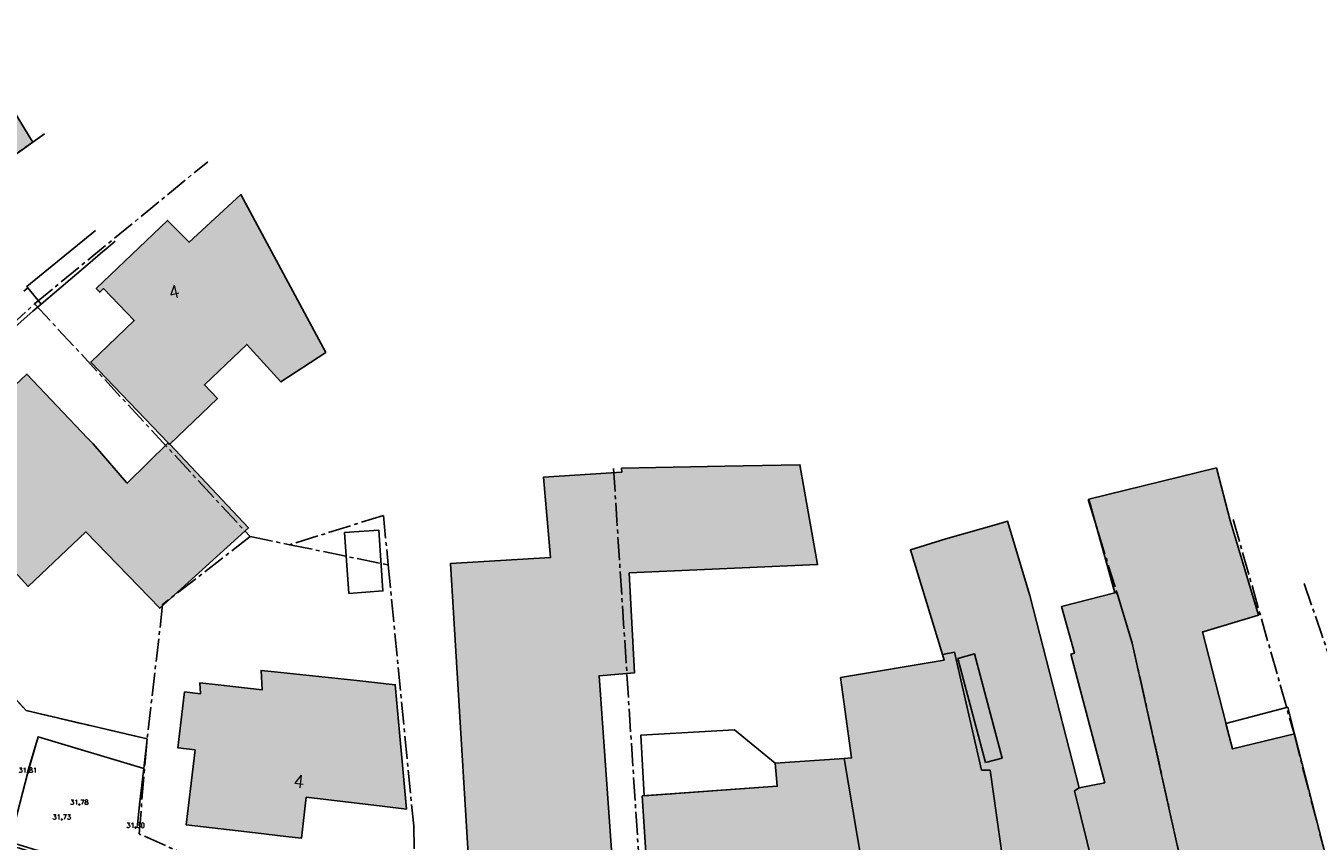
# Model space of a CAD drawing. Header units: metres. Extents: x 202952 to 203755, y 348879 to 349702.
# Tile 53 of 82: x 203320 to 203400, y 349440 to 349491. Entities that reach past the tile are written whole.
import ezdxf
from ezdxf.enums import TextEntityAlignment as Align

# ---------------------------------------------------------------- set-up
doc = ezdxf.new("R2010")
doc.units = ezdxf.units.M
doc.linetypes.add('1-200 CENTER', pattern=[4.28625, 2.8575, -0.47625, 0.47625, -0.47625])
for name, color, linetype in [('bgt.onbegroeidterreindeel', 252, 'Continuous'), ('PH-BEST-BEBOUWING', 1, 'Continuous'), ('PH-BEST-BEBOUWING-ARCERING', 254, 'Continuous'), ('PH-BEST-BEGROEIIING', 252, 'Continuous'), ('PH-BEST-HUISNUMMER', 7, 'Continuous'), ('PH-BEST-KADASTRALE-GRENS', 240, '1-200 CENTER'), ('PH-BEST-WEGDEEL', 253, 'Continuous'), ('PH-INM-HOOGTE', 20, 'Continuous'), ('PH-INM-HOOGTEPUNT', 20, 'Continuous'), ('PH-INM-KANTVERHARDING', 253, 'Continuous')]:
    doc.layers.add(name, color=color, linetype=linetype)
doc.styles.add('ISO', font='ISO')
doc.styles.add('ROMANS', font='romans.shx')

# ---------------------------------------------------------------- blocks, each defined once
blk = doc.blocks.new('MARKER', base_point=(45, 10))
at = {"color": 0}
for radius in [0.35, 0.25]:
    blk.add_circle((45, 10), radius, dxfattribs=at)
at = {"color": 0, "style": 'ISO'}
blk.add_attdef('MARKER', (45.6, 10), '', height=0.9, dxfattribs=at)

msp = doc.modelspace()

# ---------------------------------------------------------------- hatches: boundary and pattern name
at = {"layer": 'PH-BEST-BEBOUWING-ARCERING'}
for points in [[(203296.053, 349483.045), (203293.706, 349485.925), (203311.964, 349497.205), (203315.499, 349491.405), (203320.089, 349483.87), (203320.29, 349483.54), (203314.6, 349479.46), (203309.783, 349487.301), (203309.045, 349488.528), (203306.482, 349486.969), (203302.104, 349484.306), (203306.47, 349478.925), (203309.557, 349475.324), (203309.724, 349475.129), (203309.571, 349474.998), (203305.803, 349471.765), (203305.787, 349471.781), (203298.735, 349479.78), (203296.605, 349482.368)], [(203328.726, 349464.804), (203323.909, 349469.831), (203326.617, 349472.425), (203324.708, 349474.418), (203324.469, 349474.19), (203324.255, 349474.414), (203328.691, 349478.664), (203330.035, 349477.303), (203333.262, 349480.27), (203338.545, 349470.432), (203335.758, 349468.598), (203333.623, 349470.939), (203330.987, 349468.414), (203331.804, 349467.562), (203328.84, 349464.722), (203328.821, 349464.704), (203328.766, 349464.762)], [(203311.513, 349465.013), (203311.45, 349465.08), (203317.21, 349470.51), (203317.323, 349470.39), (203319.2, 349468.4), (203319.93, 349469.09), (203323.715, 349465.085), (203324.05, 349464.73), (203326.145, 349462.322), (203326.183, 349462.279), (203328.726, 349464.804), (203328.766, 349464.762), (203328.821, 349464.704), (203328.84, 349464.722), (203333.737, 349459.499), (203328.207, 349454.492), (203323.606, 349459.252), (203320.018, 349455.855), (203315.57, 349460.71)], [(203355.569, 349450.284), (203357.778, 349450.464), (203357.456, 349456.693), (203369.182, 349457.212), (203368.084, 349463.432), (203363.413, 349463.34), (203356.972, 349463.213), (203356.988, 349462.966), (203352.106, 349462.657), (203352.554, 349457.656), (203346.328, 349457.291), (203347.45, 349438.51), (203347.811, 349433.23), (203347.86, 349432.52), (203358.2, 349433.23), (203357.876, 349437.96), (203356.444, 349437.967)], [(203398.895, 349446.671), (203395.029, 349445.727), (203393.163, 349453.018), (203393.257, 349453.046), (203396.642, 349454.058), (203394.88, 349459.956), (203394.029, 349463.236), (203386.08, 349461.287), (203387.694, 349455.454), (203387.817, 349455.486), (203388.79, 349452.323), (203392.695, 349434.776), (203401.36, 349437.04), (203401.326, 349437.172)], [(203330.409, 349445.668), (203329.337, 349445.785), (203329.749, 349449.274), (203330.748, 349449.165), (203330.712, 349449.839), (203331.846, 349449.715), (203334.591, 349449.415), (203334.524, 349450.621), (203335.355, 349450.532), (203340.482, 349449.986), (203342.881, 349449.73), (203343.571, 349441.98), (203342.053, 349442.158), (203337.331, 349442.71), (203337.031, 349440.16), (203336.054, 349440.274), (203334.162, 349440.496), (203329.861, 349441)], [(203358.264, 349442.801), (203366.671, 349443.398), (203366.552, 349444.843), (203370.84, 349445.135), (203371.918, 349438.733), (203367.101, 349438.73), (203367.341, 349435.6), (203367.681, 349429.61), (203365.259, 349429.472), (203359.091, 349429.12), (203358.855, 349433.276), (203358.751, 349435.11)]]:
    msp.add_hatch(color=256, dxfattribs=at).paths.add_polyline_path(points)
h = msp.add_hatch(color=256, dxfattribs=at)
h.paths.add_polyline_path([(203379.642, 349444.884), (203380.679, 349445.158), (203378.963, 349451.644), (203377.926, 349451.37)], flags=16)
h.paths.add_polyline_path([(203376.962, 349451.607), (203374.974, 349458.143), (203377.183, 349458.815), (203380.472, 349459.759), (203381.018, 349459.916), (203382.411, 349455.296), (203385.474, 349443.296), (203385.198, 349443.124), (203387.58, 349433.44), (203388.17, 349431.22), (203384.253, 349430.682), (203383.386, 349430.563), (203382.337, 349430.419), (203382.185, 349430.398), (203380.735, 349438.794), (203379.928, 349444.399), (203379.402, 349444.404), (203377.705, 349451.752)], flags=17)
for points in [[(203387.088, 349443.617), (203384.969, 349451.641), (203385.189, 349451.698), (203384.388, 349454.594), (203387.694, 349455.454), (203387.817, 349455.486), (203388.79, 349452.323), (203392.695, 349434.776), (203387.58, 349433.44), (203385.198, 349443.124), (203385.474, 349443.296)], [(203330.408, 349445.668), (203329.336, 349445.785), (203329.748, 349449.274), (203330.747, 349449.165), (203330.711, 349449.839), (203331.845, 349449.715), (203334.59, 349449.415), (203334.523, 349450.621), (203335.354, 349450.532), (203340.481, 349449.986), (203342.88, 349449.73), (203343.57, 349441.98), (203342.052, 349442.158), (203337.33, 349442.71), (203337.03, 349440.16), (203336.053, 349440.274), (203334.161, 349440.496), (203329.86, 349441)], [(203358.263, 349442.801), (203366.67, 349443.398), (203366.551, 349444.843), (203370.839, 349445.135), (203371.917, 349438.733), (203367.1, 349438.73), (203367.34, 349435.6), (203367.68, 349429.61), (203365.258, 349429.472), (203359.09, 349429.12), (203358.854, 349433.276), (203358.75, 349435.11)]]:
    msp.add_hatch(color=256, dxfattribs=at).paths.add_polyline_path(points, flags=17)
h = msp.add_hatch(color=256, dxfattribs=at)
h.paths.add_polyline_path([(203370.839, 349445.135), (203371.308, 349445.167), (203370.617, 349450.172), (203377.068, 349451.257), (203376.962, 349451.607), (203377.705, 349451.752), (203379.402, 349444.404), (203379.928, 349444.399), (203380.735, 349438.794), (203382.185, 349430.398), (203373.89, 349429.26), (203373.848, 349429.564), (203373.07, 349435.2), (203372.678, 349438.734), (203371.917, 349438.733)], flags=17)
h.paths.add_polyline_path([(203379.642, 349444.884), (203380.679, 349445.158), (203378.963, 349451.644), (203377.926, 349451.37)], flags=16)
h = msp.add_hatch(color=256, dxfattribs=at)
h.paths.add_polyline_path([(203370.84, 349445.135), (203371.309, 349445.167), (203370.618, 349450.172), (203377.069, 349451.257), (203376.963, 349451.607), (203377.706, 349451.752), (203379.403, 349444.404), (203379.929, 349444.399), (203380.736, 349438.794), (203382.186, 349430.398), (203373.891, 349429.26), (203373.849, 349429.564), (203373.071, 349435.2), (203372.679, 349438.734), (203371.918, 349438.733)])
h.paths.add_polyline_path([(203379.643, 349444.884), (203380.68, 349445.158), (203378.964, 349451.644), (203377.927, 349451.37)], flags=17)

# ---------------------------------------------------------------- linework, layer by layer
at = {"layer": 'bgt.onbegroeidterreindeel'}
for points in [[(203379.642, 349444.884), (203377.926, 349451.37), (203378.963, 349451.644), (203380.679, 349445.158), (203379.642, 349444.884)], [(203330.408, 349445.668), (203329.86, 349441), (203334.161, 349440.496), (203336.053, 349440.274), (203337.03, 349440.16), (203337.33, 349442.71), (203342.052, 349442.158), (203343.57, 349441.98), (203342.88, 349449.73), (203340.481, 349449.986), (203335.354, 349450.532), (203334.523, 349450.621), (203334.59, 349449.415), (203331.845, 349449.715), (203330.711, 349449.839), (203330.747, 349449.165), (203329.748, 349449.274), (203329.336, 349445.785), (203330.408, 349445.668)]]:
    msp.add_lwpolyline(points, close=True, dxfattribs=at)
at = {"layer": 'PH-BEST-BEBOUWING'}
for points in [[(203296.053, 349483.045), (203293.706, 349485.925), (203311.964, 349497.205), (203315.499, 349491.405), (203320.089, 349483.87), (203320.29, 349483.54), (203314.6, 349479.46), (203309.783, 349487.301), (203309.045, 349488.528), (203306.482, 349486.969), (203302.104, 349484.306), (203306.47, 349478.925), (203309.557, 349475.324), (203309.724, 349475.129), (203309.571, 349474.998), (203305.803, 349471.765), (203305.787, 349471.781), (203298.735, 349479.78), (203296.605, 349482.368), (203296.053, 349483.045)], [(203328.726, 349464.804), (203323.909, 349469.831), (203326.617, 349472.425), (203324.708, 349474.418), (203324.469, 349474.19), (203324.255, 349474.414), (203328.691, 349478.664), (203330.035, 349477.303), (203333.262, 349480.27), (203338.545, 349470.432), (203335.758, 349468.598), (203333.623, 349470.939), (203330.987, 349468.414), (203331.804, 349467.562), (203328.84, 349464.722), (203328.821, 349464.704), (203328.766, 349464.762), (203328.726, 349464.804)], [(203311.513, 349465.013), (203311.45, 349465.08), (203317.21, 349470.51), (203317.323, 349470.39), (203319.2, 349468.4), (203319.93, 349469.09), (203323.715, 349465.085), (203324.05, 349464.73), (203326.145, 349462.322), (203326.183, 349462.279), (203328.726, 349464.804), (203328.766, 349464.762), (203328.821, 349464.704), (203328.84, 349464.722), (203333.737, 349459.499), (203328.207, 349454.492), (203323.606, 349459.252), (203320.018, 349455.855), (203315.57, 349460.71), (203311.513, 349465.013)], [(203347.45, 349438.51), (203346.328, 349457.291), (203352.554, 349457.656), (203352.106, 349462.657), (203356.988, 349462.966), (203356.972, 349463.213), (203363.413, 349463.34), (203368.084, 349463.432), (203369.182, 349457.212), (203357.456, 349456.693), (203357.778, 349450.464), (203355.569, 349450.284), (203356.444, 349437.967), (203357.876, 349437.96), (203358.2, 349433.23), (203347.86, 349432.52), (203347.811, 349433.23), (203347.45, 349438.51)], [(203387.694, 349455.454), (203386.08, 349461.287), (203394.029, 349463.236), (203394.88, 349459.956), (203396.642, 349454.058), (203393.257, 349453.046), (203393.163, 349453.018), (203395.029, 349445.727), (203398.895, 349446.671), (203401.326, 349437.172), (203401.36, 349437.04), (203392.695, 349434.776), (203388.79, 349452.323), (203387.817, 349455.486), (203387.694, 349455.454)], [(203339.978, 349455.419), (203339.711, 349459.213), (203341.845, 349459.363), (203342.112, 349455.569), (203339.978, 349455.419)], [(203376.962, 349451.607), (203374.974, 349458.143), (203377.183, 349458.815), (203380.472, 349459.759), (203381.018, 349459.916), (203382.411, 349455.296), (203385.474, 349443.296), (203385.198, 349443.124), (203387.58, 349433.44), (203388.17, 349431.22), (203384.253, 349430.682), (203383.386, 349430.563), (203382.337, 349430.419), (203382.185, 349430.398), (203380.735, 349438.794), (203379.928, 349444.399), (203379.402, 349444.404), (203377.705, 349451.752), (203376.962, 349451.607)], [(203387.088, 349443.617), (203384.969, 349451.641), (203385.189, 349451.698), (203384.388, 349454.594), (203387.694, 349455.454), (203387.817, 349455.486), (203388.79, 349452.323), (203392.695, 349434.776), (203387.58, 349433.44), (203385.198, 349443.124), (203385.474, 349443.296), (203387.088, 349443.617)], [(203370.839, 349445.135), (203371.308, 349445.167), (203370.617, 349450.172), (203377.068, 349451.257), (203376.962, 349451.607), (203377.705, 349451.752), (203379.402, 349444.404), (203379.928, 349444.399), (203380.735, 349438.794), (203382.185, 349430.398), (203373.89, 349429.26), (203373.848, 349429.564), (203373.07, 349435.2), (203372.678, 349438.734), (203371.917, 349438.733), (203370.839, 349445.135)], [(203379.642, 349444.884), (203380.679, 349445.158), (203378.963, 349451.644), (203377.926, 349451.37), (203379.642, 349444.884)], [(203330.408, 349445.668), (203329.336, 349445.785), (203329.748, 349449.274), (203330.747, 349449.165), (203330.711, 349449.839), (203331.845, 349449.715), (203334.59, 349449.415), (203334.523, 349450.621), (203335.354, 349450.532), (203340.481, 349449.986), (203342.88, 349449.73), (203343.57, 349441.98), (203342.052, 349442.158), (203337.33, 349442.71), (203337.03, 349440.16), (203336.053, 349440.274), (203334.161, 349440.496), (203329.86, 349441), (203330.408, 349445.668)], [(203398.895, 349446.671), (203395.029, 349445.727), (203394.624, 349447.308), (203398.479, 349448.326), (203398.895, 349446.671)], [(203358.374, 349442.809), (203358.165, 349446.574), (203364.012, 349446.919), (203366.551, 349444.843), (203366.67, 349443.398), (203358.374, 349442.809)], [(203358.263, 349442.801), (203366.67, 349443.398), (203366.551, 349444.843), (203370.839, 349445.135), (203371.917, 349438.733), (203367.1, 349438.73), (203367.34, 349435.6), (203367.68, 349429.61), (203365.258, 349429.472), (203359.09, 349429.12), (203358.854, 349433.276), (203358.75, 349435.11), (203358.263, 349442.801)]]:
    msp.add_lwpolyline(points, close=True, dxfattribs=at)
at = {"layer": 'PH-BEST-BEGROEIIING'}
for p, q in [((203318.753, 349449.337), (203319.894, 349448.112)), ((203319.894, 349448.112), (203327.42, 349446.35)), ((203320.623, 349446.485), (203319.989, 349444.25)), ((203327.222, 349444.508), (203320.623, 349446.485)), ((203327.42, 349446.35), (203327.222, 349444.508))]:
    msp.add_line(p, q, dxfattribs=at)
at = {"layer": 'PH-BEST-KADASTRALE-GRENS', "ltscale": 0.5}
for p, q in [((203320.411, 349473.467), (203331.192, 349482.313)), ((203320.411, 349473.467), (203333.831, 349458.957)), ((203356.473, 349463.192), (203358.625, 349430.113)), ((203342.137, 349460.277), (203336.301, 349458.451)), ((203342.137, 349460.277), (203336.301, 349458.451)), ((203342.137, 349460.277), (203342.438, 349457.193)), ((203333.831, 349458.957), (203336.301, 349458.451)), ((203333.831, 349458.957), (203336.301, 349458.451)), ((203336.301, 349458.451), (203342.211, 349457.24)), ((203336.301, 349458.451), (203342.211, 349457.24)), ((203342.211, 349457.24), (203342.438, 349457.193)), ((203399.493, 349456.027), (203401.002, 349451.666))]:
    msp.add_line(p, q, dxfattribs=at)
for points in [[(203305.586, 349471.731), (203314.6, 349479.46), (203320.29, 349483.54), (203321.019, 349484.063)], [(203315.346, 349452.642), (203307.481, 349461.319), (203311.45, 349465.08), (203317.21, 349470.51), (203320.411, 349473.467)], [(203386.035, 349461.28), (203388.79, 349452.323), (203393.329, 349431.929)], [(203395.081, 349460.026), (203398.865, 349446.664), (203401.36, 349437.04), (203402.22, 349433.509)], [(203333.831, 349458.957), (203328.386, 349454.719), (203327.42, 349446.35)], [(203333.831, 349458.957), (203328.386, 349454.719), (203327.42, 349446.35)], [(203342.438, 349457.193), (203344.027, 349440.931), (203344.229, 349432.751)], [(203318.753, 349449.337), (203319.894, 349448.112), (203327.42, 349446.35)], [(203318.753, 349449.337), (203319.894, 349448.112), (203327.42, 349446.35)], [(203344.229, 349432.751), (203326.918, 349440.429), (203327.42, 349446.35)]]:
    msp.add_lwpolyline(points, dxfattribs=at)
at = {"layer": 'PH-BEST-WEGDEEL'}
for points in [[(203324.204, 349478.03), (203319.921, 349474.536), (203319.985, 349474.452), (203319.865, 349474.353), (203319.745, 349474.253)], [(203325.42, 349477.36), (203324.992, 349476.996), (203324.516, 349476.591), (203323.867, 349476.038), (203320.819, 349473.445), (203319.985, 349474.452), (203319.921, 349474.536), (203324.204, 349478.03)], [(203319.745, 349474.253), (203319.865, 349474.353), (203319.985, 349474.452), (203320.819, 349473.445), (203320.291, 349472.996), (203317.323, 349470.39)], [(203319.961, 349444.265), (203320.623, 349446.485), (203327.222, 349444.508), (203326.951, 349442.259), (203326.82, 349440.988)]]:
    msp.add_lwpolyline(points, dxfattribs=at)
at = {"layer": 'PH-INM-KANTVERHARDING', "flags": 128}
msp.add_lwpolyline([(203311.007, 349445.749), (203310.458, 349443.461), (203319.202, 349441.2), (203319.989, 349444.25)], dxfattribs=at)
at = {"layer": 'PH-INM-KANTVERHARDING'}
for radius, start in [(237.183, 72.88978), (237.383, 72.88988)]:
    msp.add_arc((203253.322, 349211.758), radius, start, 74.52277, dxfattribs=at)

# ---------------------------------------------------------------- block references
at = {"layer": 'PH-INM-HOOGTEPUNT', "xscale": 0.1, "yscale": 0.1, "zscale": 0.1}
for p in [(203319.989, 349444.25, 31.81), (203323.196, 349442.257, 31.782), (203322.1, 349441.331, 31.734), (203326.699, 349440.816, 31.802)]:
    msp.add_blockref('MARKER', p, dxfattribs=at)

# ---------------------------------------------------------------- texts
at = {"layer": 'PH-BEST-HUISNUMMER', "style": 'ROMANS'}
for rotation, p in [(13.5, (203329.102, 349474.211)), (353.3, (203336.877, 349443.702))]:
    msp.add_text('4', height=0.8, rotation=rotation, dxfattribs=at).set_placement(p, align=Align.MIDDLE_CENTER)
at = {"layer": 'PH-INM-HOOGTE', "style": 'ROMANS'}
for s, p in [('31.81', (203319.989, 349444.25)), ('31.78', (203323.196, 349442.257)), ('31.73', (203322.1, 349441.331)), ('31.80', (203326.699, 349440.816))]:
    msp.add_text(s, height=0.3, dxfattribs=at).set_placement(p, align=Align.CENTER)

doc.saveas('drawing.dxf')
